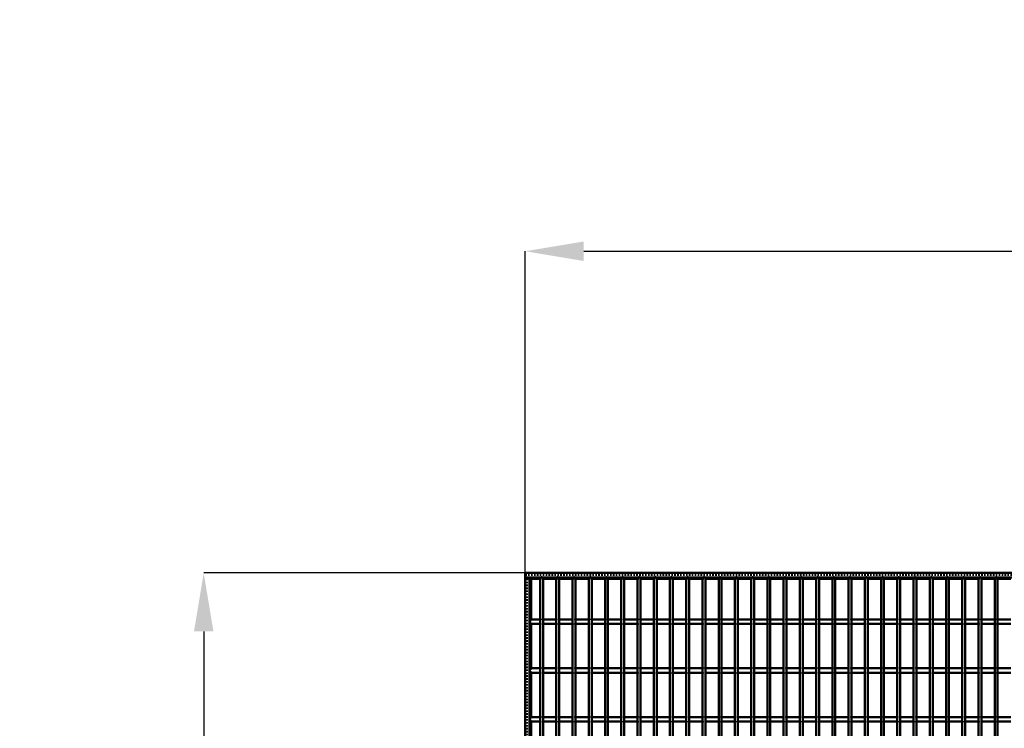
# Model space of a CAD drawing. Header units: millimetres. Extents: x -846 to 505, y -500 to 878.
# Tile 27 of 29: x -846 to -172, y 394 to 878. Entities that reach past the tile are written whole.
import ezdxf

# ---------------------------------------------------------------- set-up
doc = ezdxf.new("R2010")
doc.units = ezdxf.units.MM
doc.linetypes.add('Dashed', pattern=[2, 1, -1])
for name, color, linetype, lineweight in [('2d ConnectionPoints', 7, 'Continuous', 50), ('AM_0', 7, 'Continuous', 50), ('AM_5', 3, 'Continuous', 25), ('AM_9', 6, 'Dashed', 25)]:
    doc.layers.add(name, color=color, linetype=linetype, lineweight=lineweight)
doc.dimstyles.new('ISO-25', dxfattribs={"dimtxt": 2.5, "dimasz": 2.5, "dimexe": 1.25, "dimexo": 0.625, "dimtad": 1, "dimtxsty": 'Standard', "dimcen": 2.5, "dimadec": 0, "dimazin": 0, "dimtfac": 1, "dimtmove": 0, "dimatfit": 3, "dimfxl": 1, "dimarcsym": 0})

# ---------------------------------------------------------------- blocks, each defined once
blk = doc.blocks.new('3_18eh3zwka6br56zak4d3p16zc________0_in_LPPX423303311311100010003500_4')
at = {"layer": 'AM_0'}
for p, q in [((-489.84, -497), (-489.84, 497)), ((-487.84, 497), (-489.84, 497)), ((-487.84, -497), (-487.84, 497))]:
    blk.add_line(p, q, dxfattribs=at)
blk = doc.blocks.new('4_eswnmvfcllelisx7jg0x4eeag________0_in_LPPX423303311311100010003500_4')
at = {"layer": 'AM_0'}
for p, q in [((-478.73, -497), (-478.73, 497)), ((-476.73, 497), (-478.73, 497)), ((-476.73, -497), (-476.73, 497))]:
    blk.add_line(p, q, dxfattribs=at)
blk = doc.blocks.new('5_tat5tb3zrdp0q79feccs27g0m________0_in_LPPX423303311311100010003500_4')
at = {"layer": 'AM_0'}
for p, q in [((-467.62, -497), (-467.62, 497)), ((-465.62, 497), (-467.62, 497)), ((-465.62, -497), (-465.62, 497))]:
    blk.add_line(p, q, dxfattribs=at)
blk = doc.blocks.new('6_ufeitl36gahhq5mge24rakijn________0_in_LPPX423303311311100010003500_4')
at = {"layer": 'AM_0'}
for p, q in [((-456.51, -497), (-456.51, 497)), ((-454.51, 497), (-456.51, 497)), ((-454.51, -497), (-454.51, 497))]:
    blk.add_line(p, q, dxfattribs=at)
blk = doc.blocks.new('7_uor9gjpnyjjpnd33b7xa0rlae________0_in_LPPX423303311311100010003500_4')
at = {"layer": 'AM_0'}
for p, q in [((-445.4, -497), (-445.4, 497)), ((-443.4, 497), (-445.4, 497)), ((-443.4, -497), (-443.4, 497))]:
    blk.add_line(p, q, dxfattribs=at)
blk = doc.blocks.new('8_i7eyjur96ugrrdsy3o00ch2va________0_in_LPPX423303311311100010003500_4')
at = {"layer": 'AM_0'}
for p, q in [((-434.29, -497), (-434.29, 497)), ((-432.29, 497), (-434.29, 497)), ((-432.29, -497), (-432.29, 497))]:
    blk.add_line(p, q, dxfattribs=at)
blk = doc.blocks.new('9_1zrtuo6ay31r4gadnk92mrhqb________0_in_LPPX423303311311100010003500_4')
at = {"layer": 'AM_0'}
for p, q in [((-423.18, -497), (-423.18, 497)), ((-421.18, 497), (-423.18, 497)), ((-421.18, -497), (-421.18, 497))]:
    blk.add_line(p, q, dxfattribs=at)
blk = doc.blocks.new('10_swj8tdlw5hgr16z2het1sgh6f________0_in_LPPX423303311311100010003500_4')
at = {"layer": 'AM_0'}
for p, q in [((-412.07, -497), (-412.07, 497)), ((-410.07, 497), (-412.07, 497)), ((-410.07, -497), (-410.07, 497))]:
    blk.add_line(p, q, dxfattribs=at)
blk = doc.blocks.new('11_6mkaf3lpj9fvmy4w8yrwyeeoe________0_in_LPPX423303311311100010003500_4')
at = {"layer": 'AM_0'}
for p, q in [((-400.96, -497), (-400.96, 497)), ((-398.96, 497), (-400.96, 497)), ((-398.96, -497), (-398.96, 497))]:
    blk.add_line(p, q, dxfattribs=at)
blk = doc.blocks.new('12_5tso2u1pecrkvzsm97kg6r63h________0_in_LPPX423303311311100010003500_4')
at = {"layer": 'AM_0'}
for p, q in [((-389.85, -497), (-389.85, 497)), ((-387.85, 497), (-389.85, 497)), ((-387.85, -497), (-387.85, 497))]:
    blk.add_line(p, q, dxfattribs=at)
blk = doc.blocks.new('13_53adqr4g2cac5vzsrg1505qlv________0_in_LPPX423303311311100010003500_4')
at = {"layer": 'AM_0'}
for p, q in [((-378.74, -497), (-378.74, 497)), ((-376.74, 497), (-378.74, 497)), ((-376.74, -497), (-376.74, 497))]:
    blk.add_line(p, q, dxfattribs=at)
blk = doc.blocks.new('14_1c8nxvxsrb7kslvmqq4iir6ca________0_in_LPPX423303311311100010003500_4')
at = {"layer": 'AM_0'}
for p, q in [((-367.63, -497), (-367.63, 497)), ((-365.63, 497), (-367.63, 497)), ((-365.63, -497), (-365.63, 497))]:
    blk.add_line(p, q, dxfattribs=at)
blk = doc.blocks.new('15_en7yjip8ro9lc1iu7qbai0k9p________0_in_LPPX423303311311100010003500_4')
at = {"layer": 'AM_0'}
for p, q in [((-356.52, -497), (-356.52, 497)), ((-354.52, 497), (-356.52, 497)), ((-354.52, -497), (-354.52, 497))]:
    blk.add_line(p, q, dxfattribs=at)
blk = doc.blocks.new('16_od5ng0lpcvl0kcb2te05bnjsg________0_in_LPPX423303311311100010003500_4')
at = {"layer": 'AM_0'}
for p, q in [((-345.41, -497), (-345.41, 497)), ((-343.41, 497), (-345.41, 497)), ((-343.41, -497), (-343.41, 497))]:
    blk.add_line(p, q, dxfattribs=at)
blk = doc.blocks.new('17_oew3ajrt2cht2x83rajw3du9f________0_in_LPPX423303311311100010003500_4')
at = {"layer": 'AM_0'}
for p, q in [((-334.3, -497), (-334.3, 497)), ((-332.3, 497), (-334.3, 497)), ((-332.3, -497), (-332.3, 497))]:
    blk.add_line(p, q, dxfattribs=at)
blk = doc.blocks.new('18_x4pov1a4flwqliqaw0g93btyg________0_in_LPPX423303311311100010003500_4')
at = {"layer": 'AM_0'}
for p, q in [((-323.19, -497), (-323.19, 497)), ((-321.19, 497), (-323.19, 497)), ((-321.19, -497), (-321.19, 497))]:
    blk.add_line(p, q, dxfattribs=at)
blk = doc.blocks.new('19_z1oc4h53b6delawbip8krrg8l________0_in_LPPX423303311311100010003500_4')
at = {"layer": 'AM_0'}
for p, q in [((-312.08, -497), (-312.08, 497)), ((-310.08, 497), (-312.08, 497)), ((-310.08, -497), (-310.08, 497))]:
    blk.add_line(p, q, dxfattribs=at)
blk = doc.blocks.new('20_htrxvf9qqv1f6ksux4puq56mo________0_in_LPPX423303311311100010003500_4')
at = {"layer": 'AM_0'}
for p, q in [((-300.97, -497), (-300.97, 497)), ((-298.97, 497), (-300.97, 497)), ((-298.97, -497), (-298.97, 497))]:
    blk.add_line(p, q, dxfattribs=at)
blk = doc.blocks.new('21_z3f37wu96r2i5hkonkqvdqapl________0_in_LPPX423303311311100010003500_4')
at = {"layer": 'AM_0'}
for p, q in [((-289.86, -497), (-289.86, 497)), ((-287.86, 497), (-289.86, 497)), ((-287.86, -497), (-287.86, 497))]:
    blk.add_line(p, q, dxfattribs=at)
blk = doc.blocks.new('22_27lgq3tfah14tzc9jym03ty7w________0_in_LPPX423303311311100010003500_4')
at = {"layer": 'AM_0'}
for p, q in [((-278.75, -497), (-278.75, 497)), ((-276.75, 497), (-278.75, 497)), ((-276.75, -497), (-276.75, 497))]:
    blk.add_line(p, q, dxfattribs=at)
blk = doc.blocks.new('23_3edjdmgdefgwkhxizdylxlzo0________0_in_LPPX423303311311100010003500_4')
at = {"layer": 'AM_0'}
for p, q in [((-267.64, -497), (-267.64, 497)), ((-265.64, 497), (-267.64, 497)), ((-265.64, -497), (-265.64, 497))]:
    blk.add_line(p, q, dxfattribs=at)
blk = doc.blocks.new('24_54ahxh4t5dsi9yxnaf7bs1s8f________0_in_LPPX423303311311100010003500_4')
at = {"layer": 'AM_0'}
for p, q in [((-256.53, -497), (-256.53, 497)), ((-254.53, 497), (-256.53, 497)), ((-254.53, -497), (-254.53, 497))]:
    blk.add_line(p, q, dxfattribs=at)
blk = doc.blocks.new('25_canz0hk7z2whnla3wmxw976bt________0_in_LPPX423303311311100010003500_4')
at = {"layer": 'AM_0'}
for p, q in [((-245.42, -497), (-245.42, 497)), ((-243.42, 497), (-245.42, 497)), ((-243.42, -497), (-243.42, 497))]:
    blk.add_line(p, q, dxfattribs=at)
blk = doc.blocks.new('26_tx12vktngteh5cqsidoumo75l________0_in_LPPX423303311311100010003500_4')
at = {"layer": 'AM_0'}
for p, q in [((-234.31, -497), (-234.31, 497)), ((-232.31, 497), (-234.31, 497)), ((-232.31, -497), (-232.31, 497))]:
    blk.add_line(p, q, dxfattribs=at)
blk = doc.blocks.new('27_kdhzj16nyavt2wxmjmy9kp47p________0_in_LPPX423303311311100010003500_4')
at = {"layer": 'AM_0'}
for p, q in [((-223.2, -497), (-223.2, 497)), ((-221.2, 497), (-223.2, 497)), ((-221.2, -497), (-221.2, 497))]:
    blk.add_line(p, q, dxfattribs=at)
blk = doc.blocks.new('28_5pjpwy65kkpyl3dc7l3vzew7x________0_in_LPPX423303311311100010003500_4')
at = {"layer": 'AM_0'}
for p, q in [((-212.09, -497), (-212.09, 497)), ((-210.09, 497), (-212.09, 497)), ((-210.09, -497), (-210.09, 497))]:
    blk.add_line(p, q, dxfattribs=at)
blk = doc.blocks.new('29_6xrg8qkz9d5b4hzpdn4rkkqee________0_in_LPPX423303311311100010003500_4')
at = {"layer": 'AM_0'}
for p, q in [((-200.98, -497), (-200.98, 497)), ((-198.98, 497), (-200.98, 497)), ((-198.98, -497), (-198.98, 497))]:
    blk.add_line(p, q, dxfattribs=at)
blk = doc.blocks.new('30_fz5p0l7v9xc4fz7v9cayrud8h________0_in_LPPX423303311311100010003500_4')
at = {"layer": 'AM_0'}
for p, q in [((-189.87, -497), (-189.87, 497)), ((-187.87, 497), (-189.87, 497)), ((-187.87, -497), (-187.87, 497))]:
    blk.add_line(p, q, dxfattribs=at)
blk = doc.blocks.new('31_a3guwkcbmlv58r2bqrnuq68kn________0_in_LPPX423303311311100010003500_4')
at = {"layer": 'AM_0'}
for p, q in [((-178.76, -497), (-178.76, 497)), ((-176.76, 497), (-178.76, 497)), ((-176.76, -497), (-176.76, 497))]:
    blk.add_line(p, q, dxfattribs=at)
blk = doc.blocks.new('92_ub3bx92e4n8wkd1sofxol191c________0_in_LPPX423303311311100010003500_4')
at = {"layer": 'AM_0'}
for p, q in [((-500, 500), (500, 500)), ((-500, 497), (-500, 500)), ((-500, 497), (500, 497)), ((-496.05, 496.05), (-489.84, 496.05)), ((-487.84, 496.05), (-478.73, 496.05)), ((-476.73, 496.05), (-467.62, 496.05)), ((-465.62, 496.05), (-456.51, 496.05)), ((-454.51, 496.05), (-445.4, 496.05)), ((-443.4, 496.05), (-434.29, 496.05)), ((-432.29, 496.05), (-423.18, 496.05)), ((-421.18, 496.05), (-412.07, 496.05)), ((-410.07, 496.05), (-400.96, 496.05)), ((-398.96, 496.05), (-389.85, 496.05)), ((-387.85, 496.05), (-378.74, 496.05)), ((-376.74, 496.05), (-367.63, 496.05)), ((-365.63, 496.05), (-356.52, 496.05)), ((-354.52, 496.05), (-345.41, 496.05)), ((-343.41, 496.05), (-334.3, 496.05)), ((-332.3, 496.05), (-323.19, 496.05)), ((-321.19, 496.05), (-312.08, 496.05)), ((-310.08, 496.05), (-300.97, 496.05)), ((-298.97, 496.05), (-289.86, 496.05)), ((-287.86, 496.05), (-278.75, 496.05)), ((-276.75, 496.05), (-267.64, 496.05)), ((-265.64, 496.05), (-256.53, 496.05)), ((-254.53, 496.05), (-245.42, 496.05)), ((-243.42, 496.05), (-234.31, 496.05)), ((-232.31, 496.05), (-223.2, 496.05)), ((-221.2, 496.05), (-212.09, 496.05)), ((-210.09, 496.05), (-200.98, 496.05)), ((-198.98, 496.05), (-189.87, 496.05)), ((-187.87, 496.05), (-178.76, 496.05)), ((-176.76, 496.05), (-167.65, 496.05))]:
    blk.add_line(p, q, dxfattribs=at)
at = {"layer": 'AM_9'}
for p, q in [((-500, 498.92), (500, 498.92)), ((-500, 498.4), (500, 498.4)), ((-500, 496.05), (-496.05, 496.05)), ((-489.84, 496.05), (-487.84, 496.05)), ((-478.73, 496.05), (-476.73, 496.05)), ((-467.62, 496.05), (-465.62, 496.05)), ((-456.51, 496.05), (-454.51, 496.05)), ((-445.4, 496.05), (-443.4, 496.05)), ((-434.29, 496.05), (-432.29, 496.05)), ((-423.18, 496.05), (-421.18, 496.05)), ((-412.07, 496.05), (-410.07, 496.05)), ((-400.96, 496.05), (-398.96, 496.05)), ((-389.85, 496.05), (-387.85, 496.05)), ((-378.74, 496.05), (-376.74, 496.05)), ((-367.63, 496.05), (-365.63, 496.05)), ((-356.52, 496.05), (-354.52, 496.05)), ((-345.41, 496.05), (-343.41, 496.05)), ((-334.3, 496.05), (-332.3, 496.05)), ((-323.19, 496.05), (-321.19, 496.05)), ((-312.08, 496.05), (-310.08, 496.05)), ((-300.97, 496.05), (-298.97, 496.05)), ((-289.86, 496.05), (-287.86, 496.05)), ((-278.75, 496.05), (-276.75, 496.05)), ((-267.64, 496.05), (-265.64, 496.05)), ((-256.53, 496.05), (-254.53, 496.05)), ((-245.42, 496.05), (-243.42, 496.05)), ((-234.31, 496.05), (-232.31, 496.05)), ((-223.2, 496.05), (-221.2, 496.05)), ((-212.09, 496.05), (-210.09, 496.05)), ((-200.98, 496.05), (-198.98, 496.05)), ((-189.87, 496.05), (-187.87, 496.05)), ((-178.76, 496.05), (-176.76, 496.05))]:
    blk.add_line(p, q, dxfattribs=at)
blk = doc.blocks.new('119_qa7kr8b9cskml0ld1wie9zu6a________0_in_LPPX423303311311100010003500_4')
at = {"layer": 'AM_0'}
for p, q in [((-489.84, 401.46), (-497, 401.46)), ((-497, 401.46), (-497, 398.46)), ((-489.84, 398.46), (-497, 398.46)), ((-489.84, 401.46), (-489.84, 398.46)), ((-478.73, 401.46), (-487.84, 401.46)), ((-487.84, 398.46), (-487.84, 401.46)), ((-478.73, 398.46), (-487.84, 398.46)), ((-478.73, 401.46), (-478.73, 398.46)), ((-467.62, 401.46), (-476.73, 401.46)), ((-476.73, 398.46), (-476.73, 401.46)), ((-467.62, 398.46), (-476.73, 398.46)), ((-467.62, 401.46), (-467.62, 398.46)), ((-456.51, 401.46), (-465.62, 401.46)), ((-465.62, 398.46), (-465.62, 401.46)), ((-456.51, 398.46), (-465.62, 398.46)), ((-456.51, 401.46), (-456.51, 398.46)), ((-454.51, 398.46), (-454.51, 401.46)), ((-445.4, 401.46), (-454.51, 401.46)), ((-445.4, 398.46), (-454.51, 398.46)), ((-445.4, 401.46), (-445.4, 398.46)), ((-443.4, 398.46), (-443.4, 401.46)), ((-434.29, 401.46), (-443.4, 401.46)), ((-434.29, 398.46), (-443.4, 398.46)), ((-434.29, 401.46), (-434.29, 398.46)), ((-423.18, 401.46), (-432.29, 401.46)), ((-432.29, 398.46), (-432.29, 401.46)), ((-423.18, 398.46), (-432.29, 398.46)), ((-423.18, 401.46), (-423.18, 398.46)), ((-421.18, 398.46), (-421.18, 401.46)), ((-412.07, 401.46), (-421.18, 401.46)), ((-412.07, 398.46), (-421.18, 398.46)), ((-412.07, 401.46), (-412.07, 398.46)), ((-410.07, 398.46), (-410.07, 401.46)), ((-400.96, 401.46), (-410.07, 401.46)), ((-400.96, 398.46), (-410.07, 398.46)), ((-400.96, 401.46), (-400.96, 398.46)), ((-398.96, 398.46), (-398.96, 401.46)), ((-389.85, 401.46), (-398.96, 401.46)), ((-389.85, 398.46), (-398.96, 398.46)), ((-389.85, 401.46), (-389.85, 398.46)), ((-387.85, 398.46), (-387.85, 401.46)), ((-378.74, 401.46), (-387.85, 401.46)), ((-378.74, 398.46), (-387.85, 398.46)), ((-378.74, 401.46), (-378.74, 398.46)), ((-376.74, 398.46), (-376.74, 401.46)), ((-367.63, 401.46), (-376.74, 401.46)), ((-367.63, 398.46), (-376.74, 398.46)), ((-367.63, 401.46), (-367.63, 398.46)), ((-365.63, 398.46), (-365.63, 401.46)), ((-356.52, 401.46), (-365.63, 401.46)), ((-356.52, 398.46), (-365.63, 398.46)), ((-356.52, 401.46), (-356.52, 398.46)), ((-354.52, 398.46), (-354.52, 401.46)), ((-345.41, 401.46), (-354.52, 401.46)), ((-345.41, 398.46), (-354.52, 398.46)), ((-345.41, 401.46), (-345.41, 398.46)), ((-334.3, 401.46), (-343.41, 401.46)), ((-343.41, 398.46), (-343.41, 401.46)), ((-334.3, 398.46), (-343.41, 398.46)), ((-334.3, 401.46), (-334.3, 398.46)), ((-332.3, 398.46), (-332.3, 401.46)), ((-323.19, 401.46), (-332.3, 401.46)), ((-323.19, 398.46), (-332.3, 398.46)), ((-323.19, 401.46), (-323.19, 398.46)), ((-321.19, 398.46), (-321.19, 401.46)), ((-312.08, 401.46), (-321.19, 401.46)), ((-312.08, 398.46), (-321.19, 398.46)), ((-312.08, 401.46), (-312.08, 398.46)), ((-310.08, 398.46), (-310.08, 401.46)), ((-300.97, 401.46), (-310.08, 401.46)), ((-300.97, 398.46), (-310.08, 398.46)), ((-300.97, 401.46), (-300.97, 398.46)), ((-289.86, 401.46), (-298.97, 401.46)), ((-298.97, 398.46), (-298.97, 401.46)), ((-289.86, 398.46), (-298.97, 398.46)), ((-289.86, 401.46), (-289.86, 398.46)), ((-287.86, 398.46), (-287.86, 401.46)), ((-278.75, 401.46), (-287.86, 401.46)), ((-278.75, 398.46), (-287.86, 398.46)), ((-278.75, 401.46), (-278.75, 398.46)), ((-267.64, 401.46), (-276.75, 401.46)), ((-276.75, 398.46), (-276.75, 401.46)), ((-267.64, 398.46), (-276.75, 398.46)), ((-267.64, 401.46), (-267.64, 398.46)), ((-265.64, 398.46), (-265.64, 401.46)), ((-256.53, 401.46), (-265.64, 401.46)), ((-256.53, 398.46), (-265.64, 398.46)), ((-256.53, 401.46), (-256.53, 398.46)), ((-254.53, 398.46), (-254.53, 401.46)), ((-245.42, 401.46), (-254.53, 401.46)), ((-245.42, 398.46), (-254.53, 398.46)), ((-245.42, 401.46), (-245.42, 398.46)), ((-243.42, 398.46), (-243.42, 401.46)), ((-234.31, 401.46), (-243.42, 401.46)), ((-234.31, 398.46), (-243.42, 398.46)), ((-234.31, 401.46), (-234.31, 398.46)), ((-223.2, 401.46), (-232.31, 401.46)), ((-232.31, 398.46), (-232.31, 401.46)), ((-223.2, 398.46), (-232.31, 398.46)), ((-223.2, 401.46), (-223.2, 398.46)), ((-221.2, 398.46), (-221.2, 401.46)), ((-212.09, 401.46), (-221.2, 401.46)), ((-212.09, 398.46), (-221.2, 398.46)), ((-212.09, 401.46), (-212.09, 398.46)), ((-200.98, 401.46), (-210.09, 401.46)), ((-210.09, 398.46), (-210.09, 401.46)), ((-200.98, 398.46), (-210.09, 398.46)), ((-200.98, 401.46), (-200.98, 398.46)), ((-198.98, 398.46), (-198.98, 401.46)), ((-189.87, 401.46), (-198.98, 401.46)), ((-189.87, 398.46), (-198.98, 398.46)), ((-189.87, 401.46), (-189.87, 398.46)), ((-187.87, 398.46), (-187.87, 401.46)), ((-178.76, 401.46), (-187.87, 401.46)), ((-178.76, 398.46), (-187.87, 398.46)), ((-178.76, 401.46), (-178.76, 398.46)), ((-176.76, 398.46), (-176.76, 401.46)), ((-167.65, 401.46), (-176.76, 401.46)), ((-167.65, 398.46), (-176.76, 398.46))]:
    blk.add_line(p, q, dxfattribs=at)
at = {"layer": 'AM_9'}
for p, q in [((-487.84, 401.46), (-489.84, 401.46)), ((-489.84, 398.46), (-487.84, 398.46)), ((-476.73, 401.46), (-478.73, 401.46)), ((-478.73, 398.46), (-476.73, 398.46)), ((-465.62, 401.46), (-467.62, 401.46)), ((-467.62, 398.46), (-465.62, 398.46)), ((-454.51, 401.46), (-456.51, 401.46)), ((-456.51, 398.46), (-454.51, 398.46)), ((-443.4, 401.46), (-445.4, 401.46)), ((-445.4, 398.46), (-443.4, 398.46)), ((-432.29, 401.46), (-434.29, 401.46)), ((-434.29, 398.46), (-432.29, 398.46)), ((-421.18, 401.46), (-423.18, 401.46)), ((-423.18, 398.46), (-421.18, 398.46)), ((-410.07, 401.46), (-412.07, 401.46)), ((-412.07, 398.46), (-410.07, 398.46)), ((-398.96, 401.46), (-400.96, 401.46)), ((-400.96, 398.46), (-398.96, 398.46)), ((-387.85, 401.46), (-389.85, 401.46)), ((-389.85, 398.46), (-387.85, 398.46)), ((-376.74, 401.46), (-378.74, 401.46)), ((-378.74, 398.46), (-376.74, 398.46)), ((-365.63, 401.46), (-367.63, 401.46)), ((-367.63, 398.46), (-365.63, 398.46)), ((-354.52, 401.46), (-356.52, 401.46)), ((-356.52, 398.46), (-354.52, 398.46)), ((-343.41, 401.46), (-345.41, 401.46)), ((-345.41, 398.46), (-343.41, 398.46)), ((-332.3, 401.46), (-334.3, 401.46)), ((-334.3, 398.46), (-332.3, 398.46)), ((-321.19, 401.46), (-323.19, 401.46)), ((-323.19, 398.46), (-321.19, 398.46)), ((-310.08, 401.46), (-312.08, 401.46)), ((-312.08, 398.46), (-310.08, 398.46)), ((-298.97, 401.46), (-300.97, 401.46)), ((-300.97, 398.46), (-298.97, 398.46)), ((-287.86, 401.46), (-289.86, 401.46)), ((-289.86, 398.46), (-287.86, 398.46)), ((-276.75, 401.46), (-278.75, 401.46)), ((-278.75, 398.46), (-276.75, 398.46)), ((-265.64, 401.46), (-267.64, 401.46)), ((-267.64, 398.46), (-265.64, 398.46)), ((-254.53, 401.46), (-256.53, 401.46)), ((-256.53, 398.46), (-254.53, 398.46)), ((-243.42, 401.46), (-245.42, 401.46)), ((-245.42, 398.46), (-243.42, 398.46)), ((-232.31, 401.46), (-234.31, 401.46)), ((-234.31, 398.46), (-232.31, 398.46)), ((-221.2, 401.46), (-223.2, 401.46)), ((-223.2, 398.46), (-221.2, 398.46)), ((-210.09, 401.46), (-212.09, 401.46)), ((-212.09, 398.46), (-210.09, 398.46)), ((-198.98, 401.46), (-200.98, 401.46)), ((-200.98, 398.46), (-198.98, 398.46)), ((-187.87, 401.46), (-189.87, 401.46)), ((-189.87, 398.46), (-187.87, 398.46)), ((-176.76, 401.46), (-178.76, 401.46)), ((-178.76, 398.46), (-176.76, 398.46))]:
    blk.add_line(p, q, dxfattribs=at)
blk = doc.blocks.new('120_2urmehck0py2n03loex1z5pql________0_in_LPPX423303311311100010003500_4')
at = {"layer": 'AM_0'}
for p, q in [((-489.84, 434.79), (-497, 434.79)), ((-497, 434.79), (-497, 431.79)), ((-489.84, 431.79), (-497, 431.79)), ((-489.84, 434.79), (-489.84, 431.79)), ((-478.73, 434.79), (-487.84, 434.79)), ((-487.84, 431.79), (-487.84, 434.79)), ((-478.73, 431.79), (-487.84, 431.79)), ((-478.73, 434.79), (-478.73, 431.79)), ((-467.62, 434.79), (-476.73, 434.79)), ((-476.73, 431.79), (-476.73, 434.79)), ((-467.62, 431.79), (-476.73, 431.79)), ((-467.62, 434.79), (-467.62, 431.79)), ((-456.51, 434.79), (-465.62, 434.79)), ((-465.62, 431.79), (-465.62, 434.79)), ((-456.51, 431.79), (-465.62, 431.79)), ((-456.51, 434.79), (-456.51, 431.79)), ((-454.51, 431.79), (-454.51, 434.79)), ((-445.4, 434.79), (-454.51, 434.79)), ((-445.4, 431.79), (-454.51, 431.79)), ((-445.4, 434.79), (-445.4, 431.79)), ((-443.4, 431.79), (-443.4, 434.79)), ((-434.29, 434.79), (-443.4, 434.79)), ((-434.29, 431.79), (-443.4, 431.79)), ((-434.29, 434.79), (-434.29, 431.79)), ((-423.18, 434.79), (-432.29, 434.79)), ((-432.29, 431.79), (-432.29, 434.79)), ((-423.18, 431.79), (-432.29, 431.79)), ((-423.18, 434.79), (-423.18, 431.79)), ((-421.18, 431.79), (-421.18, 434.79)), ((-412.07, 434.79), (-421.18, 434.79)), ((-412.07, 431.79), (-421.18, 431.79)), ((-412.07, 434.79), (-412.07, 431.79)), ((-410.07, 431.79), (-410.07, 434.79)), ((-400.96, 434.79), (-410.07, 434.79)), ((-400.96, 431.79), (-410.07, 431.79)), ((-400.96, 434.79), (-400.96, 431.79)), ((-398.96, 431.79), (-398.96, 434.79)), ((-389.85, 434.79), (-398.96, 434.79)), ((-389.85, 431.79), (-398.96, 431.79)), ((-389.85, 434.79), (-389.85, 431.79)), ((-387.85, 431.79), (-387.85, 434.79)), ((-378.74, 434.79), (-387.85, 434.79)), ((-378.74, 431.79), (-387.85, 431.79)), ((-378.74, 434.79), (-378.74, 431.79)), ((-376.74, 431.79), (-376.74, 434.79)), ((-367.63, 434.79), (-376.74, 434.79)), ((-367.63, 431.79), (-376.74, 431.79)), ((-367.63, 434.79), (-367.63, 431.79)), ((-365.63, 431.79), (-365.63, 434.79)), ((-356.52, 434.79), (-365.63, 434.79)), ((-356.52, 431.79), (-365.63, 431.79)), ((-356.52, 434.79), (-356.52, 431.79)), ((-354.52, 431.79), (-354.52, 434.79)), ((-345.41, 434.79), (-354.52, 434.79)), ((-345.41, 431.79), (-354.52, 431.79)), ((-345.41, 434.79), (-345.41, 431.79)), ((-334.3, 434.79), (-343.41, 434.79)), ((-343.41, 431.79), (-343.41, 434.79)), ((-334.3, 431.79), (-343.41, 431.79)), ((-334.3, 434.79), (-334.3, 431.79)), ((-332.3, 431.79), (-332.3, 434.79)), ((-323.19, 434.79), (-332.3, 434.79)), ((-323.19, 431.79), (-332.3, 431.79)), ((-323.19, 434.79), (-323.19, 431.79)), ((-321.19, 431.79), (-321.19, 434.79)), ((-312.08, 434.79), (-321.19, 434.79)), ((-312.08, 431.79), (-321.19, 431.79)), ((-312.08, 434.79), (-312.08, 431.79)), ((-310.08, 431.79), (-310.08, 434.79)), ((-300.97, 434.79), (-310.08, 434.79)), ((-300.97, 431.79), (-310.08, 431.79)), ((-300.97, 434.79), (-300.97, 431.79)), ((-289.86, 434.79), (-298.97, 434.79)), ((-298.97, 431.79), (-298.97, 434.79)), ((-289.86, 431.79), (-298.97, 431.79)), ((-289.86, 434.79), (-289.86, 431.79)), ((-287.86, 431.79), (-287.86, 434.79)), ((-278.75, 434.79), (-287.86, 434.79)), ((-278.75, 431.79), (-287.86, 431.79)), ((-278.75, 434.79), (-278.75, 431.79)), ((-267.64, 434.79), (-276.75, 434.79)), ((-276.75, 431.79), (-276.75, 434.79)), ((-267.64, 431.79), (-276.75, 431.79)), ((-267.64, 434.79), (-267.64, 431.79)), ((-265.64, 431.79), (-265.64, 434.79)), ((-256.53, 434.79), (-265.64, 434.79)), ((-256.53, 431.79), (-265.64, 431.79)), ((-256.53, 434.79), (-256.53, 431.79)), ((-254.53, 431.79), (-254.53, 434.79)), ((-245.42, 434.79), (-254.53, 434.79)), ((-245.42, 431.79), (-254.53, 431.79)), ((-245.42, 434.79), (-245.42, 431.79)), ((-243.42, 431.79), (-243.42, 434.79)), ((-234.31, 434.79), (-243.42, 434.79)), ((-234.31, 431.79), (-243.42, 431.79)), ((-234.31, 434.79), (-234.31, 431.79)), ((-223.2, 434.79), (-232.31, 434.79)), ((-232.31, 431.79), (-232.31, 434.79)), ((-223.2, 431.79), (-232.31, 431.79)), ((-223.2, 434.79), (-223.2, 431.79)), ((-221.2, 431.79), (-221.2, 434.79)), ((-212.09, 434.79), (-221.2, 434.79)), ((-212.09, 431.79), (-221.2, 431.79)), ((-212.09, 434.79), (-212.09, 431.79)), ((-200.98, 434.79), (-210.09, 434.79)), ((-210.09, 431.79), (-210.09, 434.79)), ((-200.98, 431.79), (-210.09, 431.79)), ((-200.98, 434.79), (-200.98, 431.79)), ((-198.98, 431.79), (-198.98, 434.79)), ((-189.87, 434.79), (-198.98, 434.79)), ((-189.87, 431.79), (-198.98, 431.79)), ((-189.87, 434.79), (-189.87, 431.79)), ((-187.87, 431.79), (-187.87, 434.79)), ((-178.76, 434.79), (-187.87, 434.79)), ((-178.76, 431.79), (-187.87, 431.79)), ((-178.76, 434.79), (-178.76, 431.79)), ((-176.76, 431.79), (-176.76, 434.79)), ((-167.65, 434.79), (-176.76, 434.79)), ((-167.65, 431.79), (-176.76, 431.79))]:
    blk.add_line(p, q, dxfattribs=at)
at = {"layer": 'AM_9'}
for p, q in [((-487.84, 434.79), (-489.84, 434.79)), ((-489.84, 431.79), (-487.84, 431.79)), ((-476.73, 434.79), (-478.73, 434.79)), ((-478.73, 431.79), (-476.73, 431.79)), ((-465.62, 434.79), (-467.62, 434.79)), ((-467.62, 431.79), (-465.62, 431.79)), ((-454.51, 434.79), (-456.51, 434.79)), ((-456.51, 431.79), (-454.51, 431.79)), ((-443.4, 434.79), (-445.4, 434.79)), ((-445.4, 431.79), (-443.4, 431.79)), ((-432.29, 434.79), (-434.29, 434.79)), ((-434.29, 431.79), (-432.29, 431.79)), ((-421.18, 434.79), (-423.18, 434.79)), ((-423.18, 431.79), (-421.18, 431.79)), ((-410.07, 434.79), (-412.07, 434.79)), ((-412.07, 431.79), (-410.07, 431.79)), ((-398.96, 434.79), (-400.96, 434.79)), ((-400.96, 431.79), (-398.96, 431.79)), ((-387.85, 434.79), (-389.85, 434.79)), ((-389.85, 431.79), (-387.85, 431.79)), ((-376.74, 434.79), (-378.74, 434.79)), ((-378.74, 431.79), (-376.74, 431.79)), ((-365.63, 434.79), (-367.63, 434.79)), ((-367.63, 431.79), (-365.63, 431.79)), ((-354.52, 434.79), (-356.52, 434.79)), ((-356.52, 431.79), (-354.52, 431.79)), ((-343.41, 434.79), (-345.41, 434.79)), ((-345.41, 431.79), (-343.41, 431.79)), ((-332.3, 434.79), (-334.3, 434.79)), ((-334.3, 431.79), (-332.3, 431.79)), ((-321.19, 434.79), (-323.19, 434.79)), ((-323.19, 431.79), (-321.19, 431.79)), ((-310.08, 434.79), (-312.08, 434.79)), ((-312.08, 431.79), (-310.08, 431.79)), ((-298.97, 434.79), (-300.97, 434.79)), ((-300.97, 431.79), (-298.97, 431.79)), ((-287.86, 434.79), (-289.86, 434.79)), ((-289.86, 431.79), (-287.86, 431.79)), ((-276.75, 434.79), (-278.75, 434.79)), ((-278.75, 431.79), (-276.75, 431.79)), ((-265.64, 434.79), (-267.64, 434.79)), ((-267.64, 431.79), (-265.64, 431.79)), ((-254.53, 434.79), (-256.53, 434.79)), ((-256.53, 431.79), (-254.53, 431.79)), ((-243.42, 434.79), (-245.42, 434.79)), ((-245.42, 431.79), (-243.42, 431.79)), ((-232.31, 434.79), (-234.31, 434.79)), ((-234.31, 431.79), (-232.31, 431.79)), ((-221.2, 434.79), (-223.2, 434.79)), ((-223.2, 431.79), (-221.2, 431.79)), ((-210.09, 434.79), (-212.09, 434.79)), ((-212.09, 431.79), (-210.09, 431.79)), ((-198.98, 434.79), (-200.98, 434.79)), ((-200.98, 431.79), (-198.98, 431.79)), ((-187.87, 434.79), (-189.87, 434.79)), ((-189.87, 431.79), (-187.87, 431.79)), ((-176.76, 434.79), (-178.76, 434.79)), ((-178.76, 431.79), (-176.76, 431.79))]:
    blk.add_line(p, q, dxfattribs=at)
blk = doc.blocks.new('121_5scl3rz4utyfh4dqshc9e613r________0_in_LPPX423303311311100010003500_4')
at = {"layer": 'AM_0'}
for p, q in [((-489.84, 468.12), (-497, 468.12)), ((-497, 468.12), (-497, 465.12)), ((-489.84, 465.12), (-497, 465.12)), ((-489.84, 468.12), (-489.84, 465.12)), ((-478.73, 468.12), (-487.84, 468.12)), ((-487.84, 465.12), (-487.84, 468.12)), ((-478.73, 465.12), (-487.84, 465.12)), ((-478.73, 468.12), (-478.73, 465.12)), ((-467.62, 468.12), (-476.73, 468.12)), ((-476.73, 465.12), (-476.73, 468.12)), ((-467.62, 465.12), (-476.73, 465.12)), ((-467.62, 468.12), (-467.62, 465.12)), ((-456.51, 468.12), (-465.62, 468.12)), ((-465.62, 465.12), (-465.62, 468.12)), ((-456.51, 465.12), (-465.62, 465.12)), ((-456.51, 468.12), (-456.51, 465.12)), ((-454.51, 465.12), (-454.51, 468.12)), ((-445.4, 468.12), (-454.51, 468.12)), ((-445.4, 465.12), (-454.51, 465.12)), ((-445.4, 468.12), (-445.4, 465.12)), ((-443.4, 465.12), (-443.4, 468.12)), ((-434.29, 468.12), (-443.4, 468.12)), ((-434.29, 465.12), (-443.4, 465.12)), ((-434.29, 468.12), (-434.29, 465.12)), ((-423.18, 468.12), (-432.29, 468.12)), ((-432.29, 465.12), (-432.29, 468.12)), ((-423.18, 465.12), (-432.29, 465.12)), ((-423.18, 468.12), (-423.18, 465.12)), ((-421.18, 465.12), (-421.18, 468.12)), ((-412.07, 468.12), (-421.18, 468.12)), ((-412.07, 465.12), (-421.18, 465.12)), ((-412.07, 468.12), (-412.07, 465.12)), ((-410.07, 465.12), (-410.07, 468.12)), ((-400.96, 468.12), (-410.07, 468.12)), ((-400.96, 465.12), (-410.07, 465.12)), ((-400.96, 468.12), (-400.96, 465.12)), ((-398.96, 465.12), (-398.96, 468.12)), ((-389.85, 468.12), (-398.96, 468.12)), ((-389.85, 465.12), (-398.96, 465.12)), ((-389.85, 468.12), (-389.85, 465.12)), ((-387.85, 465.12), (-387.85, 468.12)), ((-378.74, 468.12), (-387.85, 468.12)), ((-378.74, 465.12), (-387.85, 465.12)), ((-378.74, 468.12), (-378.74, 465.12)), ((-376.74, 465.12), (-376.74, 468.12)), ((-367.63, 468.12), (-376.74, 468.12)), ((-367.63, 465.12), (-376.74, 465.12)), ((-367.63, 468.12), (-367.63, 465.12)), ((-365.63, 465.12), (-365.63, 468.12)), ((-356.52, 468.12), (-365.63, 468.12)), ((-356.52, 465.12), (-365.63, 465.12)), ((-356.52, 468.12), (-356.52, 465.12)), ((-354.52, 465.12), (-354.52, 468.12)), ((-345.41, 468.12), (-354.52, 468.12)), ((-345.41, 465.12), (-354.52, 465.12)), ((-345.41, 468.12), (-345.41, 465.12)), ((-334.3, 468.12), (-343.41, 468.12)), ((-343.41, 465.12), (-343.41, 468.12)), ((-334.3, 465.12), (-343.41, 465.12)), ((-334.3, 468.12), (-334.3, 465.12)), ((-332.3, 465.12), (-332.3, 468.12)), ((-323.19, 468.12), (-332.3, 468.12)), ((-323.19, 465.12), (-332.3, 465.12)), ((-323.19, 468.12), (-323.19, 465.12)), ((-321.19, 465.12), (-321.19, 468.12)), ((-312.08, 468.12), (-321.19, 468.12)), ((-312.08, 465.12), (-321.19, 465.12)), ((-312.08, 468.12), (-312.08, 465.12)), ((-310.08, 465.12), (-310.08, 468.12)), ((-300.97, 468.12), (-310.08, 468.12)), ((-300.97, 465.12), (-310.08, 465.12)), ((-300.97, 468.12), (-300.97, 465.12)), ((-289.86, 468.12), (-298.97, 468.12)), ((-298.97, 465.12), (-298.97, 468.12)), ((-289.86, 465.12), (-298.97, 465.12)), ((-289.86, 468.12), (-289.86, 465.12)), ((-287.86, 465.12), (-287.86, 468.12)), ((-278.75, 468.12), (-287.86, 468.12)), ((-278.75, 465.12), (-287.86, 465.12)), ((-278.75, 468.12), (-278.75, 465.12)), ((-267.64, 468.12), (-276.75, 468.12)), ((-276.75, 465.12), (-276.75, 468.12)), ((-267.64, 465.12), (-276.75, 465.12)), ((-267.64, 468.12), (-267.64, 465.12)), ((-265.64, 465.12), (-265.64, 468.12)), ((-256.53, 468.12), (-265.64, 468.12)), ((-256.53, 465.12), (-265.64, 465.12)), ((-256.53, 468.12), (-256.53, 465.12)), ((-254.53, 465.12), (-254.53, 468.12)), ((-245.42, 468.12), (-254.53, 468.12)), ((-245.42, 465.12), (-254.53, 465.12)), ((-245.42, 468.12), (-245.42, 465.12)), ((-243.42, 465.12), (-243.42, 468.12)), ((-234.31, 468.12), (-243.42, 468.12)), ((-234.31, 465.12), (-243.42, 465.12)), ((-234.31, 468.12), (-234.31, 465.12)), ((-223.2, 468.12), (-232.31, 468.12)), ((-232.31, 465.12), (-232.31, 468.12)), ((-223.2, 465.12), (-232.31, 465.12)), ((-223.2, 468.12), (-223.2, 465.12)), ((-221.2, 465.12), (-221.2, 468.12)), ((-212.09, 468.12), (-221.2, 468.12)), ((-212.09, 465.12), (-221.2, 465.12)), ((-212.09, 468.12), (-212.09, 465.12)), ((-200.98, 468.12), (-210.09, 468.12)), ((-210.09, 465.12), (-210.09, 468.12)), ((-200.98, 465.12), (-210.09, 465.12)), ((-200.98, 468.12), (-200.98, 465.12)), ((-198.98, 465.12), (-198.98, 468.12)), ((-189.87, 468.12), (-198.98, 468.12)), ((-189.87, 465.12), (-198.98, 465.12)), ((-189.87, 468.12), (-189.87, 465.12)), ((-187.87, 465.12), (-187.87, 468.12)), ((-178.76, 468.12), (-187.87, 468.12)), ((-178.76, 465.12), (-187.87, 465.12)), ((-178.76, 468.12), (-178.76, 465.12)), ((-176.76, 465.12), (-176.76, 468.12)), ((-167.65, 468.12), (-176.76, 468.12)), ((-167.65, 465.12), (-176.76, 465.12))]:
    blk.add_line(p, q, dxfattribs=at)
at = {"layer": 'AM_9'}
for p, q in [((-487.84, 468.12), (-489.84, 468.12)), ((-489.84, 465.12), (-487.84, 465.12)), ((-476.73, 468.12), (-478.73, 468.12)), ((-478.73, 465.12), (-476.73, 465.12)), ((-465.62, 468.12), (-467.62, 468.12)), ((-467.62, 465.12), (-465.62, 465.12)), ((-454.51, 468.12), (-456.51, 468.12)), ((-456.51, 465.12), (-454.51, 465.12)), ((-443.4, 468.12), (-445.4, 468.12)), ((-445.4, 465.12), (-443.4, 465.12)), ((-432.29, 468.12), (-434.29, 468.12)), ((-434.29, 465.12), (-432.29, 465.12)), ((-421.18, 468.12), (-423.18, 468.12)), ((-423.18, 465.12), (-421.18, 465.12)), ((-410.07, 468.12), (-412.07, 468.12)), ((-412.07, 465.12), (-410.07, 465.12)), ((-398.96, 468.12), (-400.96, 468.12)), ((-400.96, 465.12), (-398.96, 465.12)), ((-387.85, 468.12), (-389.85, 468.12)), ((-389.85, 465.12), (-387.85, 465.12)), ((-376.74, 468.12), (-378.74, 468.12)), ((-378.74, 465.12), (-376.74, 465.12)), ((-365.63, 468.12), (-367.63, 468.12)), ((-367.63, 465.12), (-365.63, 465.12)), ((-354.52, 468.12), (-356.52, 468.12)), ((-356.52, 465.12), (-354.52, 465.12)), ((-343.41, 468.12), (-345.41, 468.12)), ((-345.41, 465.12), (-343.41, 465.12)), ((-332.3, 468.12), (-334.3, 468.12)), ((-334.3, 465.12), (-332.3, 465.12)), ((-321.19, 468.12), (-323.19, 468.12)), ((-323.19, 465.12), (-321.19, 465.12)), ((-310.08, 468.12), (-312.08, 468.12)), ((-312.08, 465.12), (-310.08, 465.12)), ((-298.97, 468.12), (-300.97, 468.12)), ((-300.97, 465.12), (-298.97, 465.12)), ((-287.86, 468.12), (-289.86, 468.12)), ((-289.86, 465.12), (-287.86, 465.12)), ((-276.75, 468.12), (-278.75, 468.12)), ((-278.75, 465.12), (-276.75, 465.12)), ((-265.64, 468.12), (-267.64, 468.12)), ((-267.64, 465.12), (-265.64, 465.12)), ((-254.53, 468.12), (-256.53, 468.12)), ((-256.53, 465.12), (-254.53, 465.12)), ((-243.42, 468.12), (-245.42, 468.12)), ((-245.42, 465.12), (-243.42, 465.12)), ((-232.31, 468.12), (-234.31, 468.12)), ((-234.31, 465.12), (-232.31, 465.12)), ((-221.2, 468.12), (-223.2, 468.12)), ((-223.2, 465.12), (-221.2, 465.12)), ((-210.09, 468.12), (-212.09, 468.12)), ((-212.09, 465.12), (-210.09, 465.12)), ((-198.98, 468.12), (-200.98, 468.12)), ((-200.98, 465.12), (-198.98, 465.12)), ((-187.87, 468.12), (-189.87, 468.12)), ((-189.87, 465.12), (-187.87, 465.12)), ((-176.76, 468.12), (-178.76, 468.12)), ((-178.76, 465.12), (-176.76, 465.12))]:
    blk.add_line(p, q, dxfattribs=at)
blk = doc.blocks.new('122_2cmmaco3beajhuyrbs1hm9aam________0_in_LPPX423303311311100010003500_4')
at = {"layer": 'AM_0'}
for p, q in [((-497, 497), (-500, 497)), ((-500, -497), (-500, 497)), ((-497, -497), (-497, 497)), ((-496.05, 468.12), (-496.05, 496.05)), ((-496.05, 434.79), (-496.05, 465.12)), ((-496.05, 401.46), (-496.05, 431.79)), ((-496.05, 368.13), (-496.05, 398.46))]:
    blk.add_line(p, q, dxfattribs=at)
at = {"layer": 'AM_9'}
for p, q in [((-498.99, -497), (-498.99, 497)), ((-498.55, -497), (-498.55, 497)), ((-496.05, 496.05), (-496.05, 497)), ((-496.05, 465.12), (-496.05, 468.12)), ((-496.05, 431.79), (-496.05, 434.79)), ((-496.05, 398.46), (-496.05, 401.46))]:
    blk.add_line(p, q, dxfattribs=at)
blk = doc.blocks.new('*D123')
at = {"layer": 'AM_5', "color": 0, "lineweight": -2}
for p, q in [((-500, 500), (-500, 720)), ((-460, 720), (460, 720)), ((500, 500), (500, 720))]:
    blk.add_line(p, q, dxfattribs=at)
at = {"layer": 'AM_5', "color": 0}
for points in [[(-460, 726.67), (-460, 713.33), (-500, 720)], [(460, 713.33), (460, 726.67), (500, 720)]]:
    blk.add_solid(points, dxfattribs=at)
at = {"layer": 'Defpoints', "color": 0}
for p in [(500, 720), (-500, 500), (500, 500)]:
    blk.add_point(p, dxfattribs=at)
at = {"layer": 'AM_5', "color": 0, "insert": (0, 752.42), "char_height": 40, "attachment_point": 5}
blk.add_mtext('L = 1000 mm', dxfattribs=at)
blk = doc.blocks.new('*D125')
at = {"layer": 'AM_5', "color": 0, "lineweight": -2}
for p, q in [((-500, 500), (-720, 500)), ((-720, 460), (-720, 208.94)), ((-720, -460), (-720, -208.94)), ((-500, -500), (-720, -500))]:
    blk.add_line(p, q, dxfattribs=at)
at = {"layer": 'AM_5', "color": 0}
for points in [[(-713.33, 460), (-726.67, 460), (-720, 500)], [(-726.67, -460), (-713.33, -460), (-720, -500)]]:
    blk.add_solid(points, dxfattribs=at)
at = {"layer": 'Defpoints', "color": 0}
for p in [(-500, 500), (-720, -500), (-500, -500)]:
    blk.add_point(p, dxfattribs=at)
at = {"layer": 'AM_5', "color": 0, "insert": (-720, 0), "char_height": 40, "attachment_point": 5, "rotation": 90}
blk.add_mtext('B = 1000 mm', dxfattribs=at)

msp = doc.modelspace()

# ---------------------------------------------------------------- linework, layer by layer
at = {"layer": '2d ConnectionPoints'}
for p in [(-488.84, 497), (-488.84, 497), (-477.73, 497), (-477.73, 497), (-466.62, 497), (-466.62, 497), (-455.51, 497), (-455.51, 497), (-444.4, 497), (-444.4, 497), (-433.29, 497), (-433.29, 497), (-422.18, 497), (-422.18, 497), (-411.07, 497), (-411.07, 497), (-399.96, 497), (-399.96, 497), (-388.85, 497), (-388.85, 497), (-377.74, 497), (-377.74, 497), (-366.63, 497), (-366.63, 497), (-355.52, 497), (-355.52, 497), (-344.41, 497), (-344.41, 497), (-333.3, 497), (-333.3, 497), (-322.19, 497), (-322.19, 497), (-311.08, 497), (-311.08, 497), (-299.97, 497), (-299.97, 497), (-288.86, 497), (-288.86, 497), (-277.75, 497), (-277.75, 497), (-266.64, 497), (-266.64, 497), (-255.53, 497), (-255.53, 497), (-244.42, 497), (-244.42, 497), (-233.31, 497), (-233.31, 497), (-222.2, 497), (-222.2, 497), (-211.09, 497), (-211.09, 497), (-199.98, 497), (-199.98, 497), (-188.87, 497), (-188.87, 497), (-177.76, 497), (-177.76, 497), (-497, 466.62), (-497, 466.62), (-497, 433.29), (-497, 433.29), (-497, 399.96), (-497, 399.96)]:
    msp.add_point(p, dxfattribs=at)

# ---------------------------------------------------------------- block references
for name in ['92_ub3bx92e4n8wkd1sofxol191c________0_in_LPPX423303311311100010003500_4', '122_2cmmaco3beajhuyrbs1hm9aam________0_in_LPPX423303311311100010003500_4', '3_18eh3zwka6br56zak4d3p16zc________0_in_LPPX423303311311100010003500_4', '4_eswnmvfcllelisx7jg0x4eeag________0_in_LPPX423303311311100010003500_4', '5_tat5tb3zrdp0q79feccs27g0m________0_in_LPPX423303311311100010003500_4', '6_ufeitl36gahhq5mge24rakijn________0_in_LPPX423303311311100010003500_4', '7_uor9gjpnyjjpnd33b7xa0rlae________0_in_LPPX423303311311100010003500_4', '8_i7eyjur96ugrrdsy3o00ch2va________0_in_LPPX423303311311100010003500_4', '9_1zrtuo6ay31r4gadnk92mrhqb________0_in_LPPX423303311311100010003500_4', '10_swj8tdlw5hgr16z2het1sgh6f________0_in_LPPX423303311311100010003500_4', '11_6mkaf3lpj9fvmy4w8yrwyeeoe________0_in_LPPX423303311311100010003500_4', '12_5tso2u1pecrkvzsm97kg6r63h________0_in_LPPX423303311311100010003500_4', '13_53adqr4g2cac5vzsrg1505qlv________0_in_LPPX423303311311100010003500_4', '14_1c8nxvxsrb7kslvmqq4iir6ca________0_in_LPPX423303311311100010003500_4', '15_en7yjip8ro9lc1iu7qbai0k9p________0_in_LPPX423303311311100010003500_4', '16_od5ng0lpcvl0kcb2te05bnjsg________0_in_LPPX423303311311100010003500_4', '17_oew3ajrt2cht2x83rajw3du9f________0_in_LPPX423303311311100010003500_4', '18_x4pov1a4flwqliqaw0g93btyg________0_in_LPPX423303311311100010003500_4', '19_z1oc4h53b6delawbip8krrg8l________0_in_LPPX423303311311100010003500_4', '20_htrxvf9qqv1f6ksux4puq56mo________0_in_LPPX423303311311100010003500_4', '21_z3f37wu96r2i5hkonkqvdqapl________0_in_LPPX423303311311100010003500_4', '22_27lgq3tfah14tzc9jym03ty7w________0_in_LPPX423303311311100010003500_4', '23_3edjdmgdefgwkhxizdylxlzo0________0_in_LPPX423303311311100010003500_4', '24_54ahxh4t5dsi9yxnaf7bs1s8f________0_in_LPPX423303311311100010003500_4', '25_canz0hk7z2whnla3wmxw976bt________0_in_LPPX423303311311100010003500_4', '26_tx12vktngteh5cqsidoumo75l________0_in_LPPX423303311311100010003500_4', '27_kdhzj16nyavt2wxmjmy9kp47p________0_in_LPPX423303311311100010003500_4', '28_5pjpwy65kkpyl3dc7l3vzew7x________0_in_LPPX423303311311100010003500_4', '29_6xrg8qkz9d5b4hzpdn4rkkqee________0_in_LPPX423303311311100010003500_4', '30_fz5p0l7v9xc4fz7v9cayrud8h________0_in_LPPX423303311311100010003500_4', '31_a3guwkcbmlv58r2bqrnuq68kn________0_in_LPPX423303311311100010003500_4', '121_5scl3rz4utyfh4dqshc9e613r________0_in_LPPX423303311311100010003500_4', '120_2urmehck0py2n03loex1z5pql________0_in_LPPX423303311311100010003500_4', '119_qa7kr8b9cskml0ld1wie9zu6a________0_in_LPPX423303311311100010003500_4']:
    msp.add_blockref(name, (0, 0))

# ---------------------------------------------------------------- dimensions: what is measured, and where the dimension line sits
at = {"layer": 'AM_5'}
dim = msp.add_linear_dim(base=(500, 720), p1=(-500, 500), p2=(500, 500), text='L = 1000 mm', dimstyle='ISO-25', override={"dimtxt": 40, "dimasz": 40, "dimexe": 0, "dimexo": 0, "dimgap": 12}, dxfattribs=at)
dim.commit()
dim.dimension.update_dxf_attribs({"geometry": '*D123', "text_midpoint": (0, 720), "dimtype": 160})
dim = msp.add_linear_dim(base=(-720, -500), p1=(-500, 500), p2=(-500, -500), angle=90, text='B = 1000 mm', dimstyle='ISO-25', override={"dimtxt": 40, "dimasz": 40, "dimexe": 0, "dimexo": 0, "dimgap": 12}, dxfattribs=at)
dim.commit()
dim.dimension.update_dxf_attribs({"geometry": '*D125', "text_midpoint": (-720, 0), "dimtype": 160, "text_rotation": 90})

doc.saveas('drawing.dxf')
